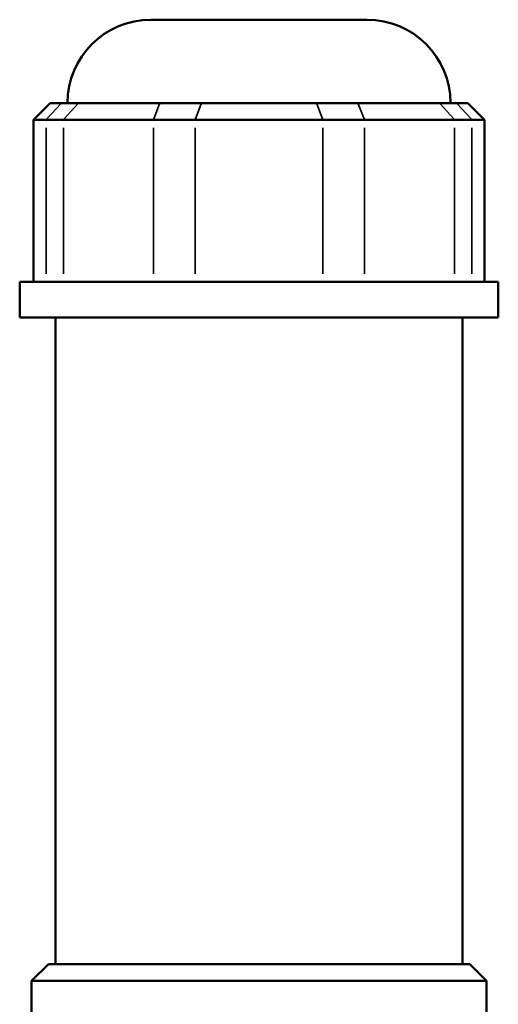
# Model space of a CAD drawing. Header units: inches. Extents: x -0.9 to 57.9, y -1.4 to 56.3.
# Tile 5 of 9: x 1 to 4.1, y 23.3 to 29.7. Entities that reach past the tile are written whole.
import ezdxf

# ---------------------------------------------------------------- set-up
doc = ezdxf.new("R2010")
doc.units = ezdxf.units.IN
doc.header["$MEASUREMENT"] = 0
doc.layers.add('Visible (ANSI)', color=7, linetype='Continuous', lineweight=50)
doc.layers.add('Visible Narrow (ANSI)', color=7, linetype='Continuous', lineweight=35)

msp = doc.modelspace()

# ---------------------------------------------------------------- linework, layer by layer
at = {"layer": 'Visible (ANSI)'}
for p, q in [((1.8311, 29.6512), (3.2225, 29.6512)), ((1.182, 29.1143), (1.0746, 29.007)), ((1.182, 29.1143), (1.2556, 29.1143)), ((1.3664, 29.1143), (1.2556, 29.1143)), ((1.2943, 29.1143), (1.2943, 29.1144)), ((1.3664, 29.1143), (1.8894, 29.1143)), ((2.1571, 29.1143), (1.8894, 29.1143)), ((2.1571, 29.1143), (2.8966, 29.1143)), ((3.1643, 29.1143), (2.8966, 29.1143)), ((3.1643, 29.1143), (3.6872, 29.1143)), ((3.7981, 29.1143), (3.6872, 29.1143)), ((3.7593, 29.1143), (3.7593, 29.1144)), ((3.7981, 29.1143), (3.8717, 29.1143)), ((3.8717, 29.1143), (3.979, 29.007)), ((1.1564, 29.007), (1.0746, 29.007)), ((1.0746, 29.007), (1.0746, 27.9638)), ((1.1564, 29.007), (1.2672, 29.007)), ((1.8483, 29.007), (1.2672, 29.007)), ((1.8483, 29.007), (2.116, 29.007)), ((2.9377, 29.007), (2.116, 29.007)), ((2.9377, 29.007), (3.2054, 29.007)), ((3.7864, 29.007), (3.2054, 29.007)), ((3.7864, 29.007), (3.8973, 29.007)), ((3.979, 29.007), (3.8973, 29.007)), ((3.979, 29.007), (3.979, 27.9638)), ((4.0675, 27.9638), (0.9862, 27.9638)), ((0.9862, 27.7337), (0.9862, 27.9638)), ((4.0675, 27.7337), (4.0675, 27.9638)), ((4.0675, 27.7337), (0.9862, 27.7337)), ((1.2173, 23.5715), (1.2173, 27.7337)), ((3.8364, 23.5715), (3.8364, 27.7337)), ((1.1706, 23.5715), (1.0632, 23.4641)), ((1.1706, 23.5715), (3.8831, 23.5715)), ((3.8831, 23.5715), (3.9904, 23.4641)), ((3.9904, 23.4641), (1.0632, 23.4641)), ((1.0632, 22.9776), (1.0632, 23.4641)), ((3.9904, 22.9776), (3.9904, 23.4641))]:
    msp.add_line(p, q, dxfattribs=at)
for centre, start, end in [((1.8311, 29.1144), 90, 180), ((3.2225, 29.1144), 0, 90)]:
    msp.add_arc(centre, 0.5368, start, end, dxfattribs=at)
at = {"layer": 'Visible Narrow (ANSI)'}
for p, q in [((1.2506, 29.109), (1.1613, 29.0123)), ((1.2722, 29.0123), (1.3615, 29.109)), ((3.7442, 29.1144), (1.3095, 29.1144)), ((1.8873, 29.109), (1.8503, 29.0123)), ((2.155, 29.109), (2.118, 29.0123)), ((2.8987, 29.109), (2.9356, 29.0123)), ((3.1663, 29.109), (3.2033, 29.0123)), ((3.6922, 29.109), (3.7815, 29.0123)), ((3.8031, 29.109), (3.8923, 29.0123)), ((1.1564, 28.016), (1.1564, 28.9548)), ((1.2672, 28.9548), (1.2672, 28.016)), ((1.8483, 28.016), (1.8483, 28.9548)), ((2.116, 28.9548), (2.116, 28.016)), ((2.9377, 28.016), (2.9377, 28.9548)), ((3.2054, 28.9548), (3.2054, 28.016)), ((3.7864, 28.016), (3.7864, 28.9548)), ((3.8973, 28.9548), (3.8973, 28.016))]:
    msp.add_line(p, q, dxfattribs=at)

doc.saveas('drawing.dxf')
